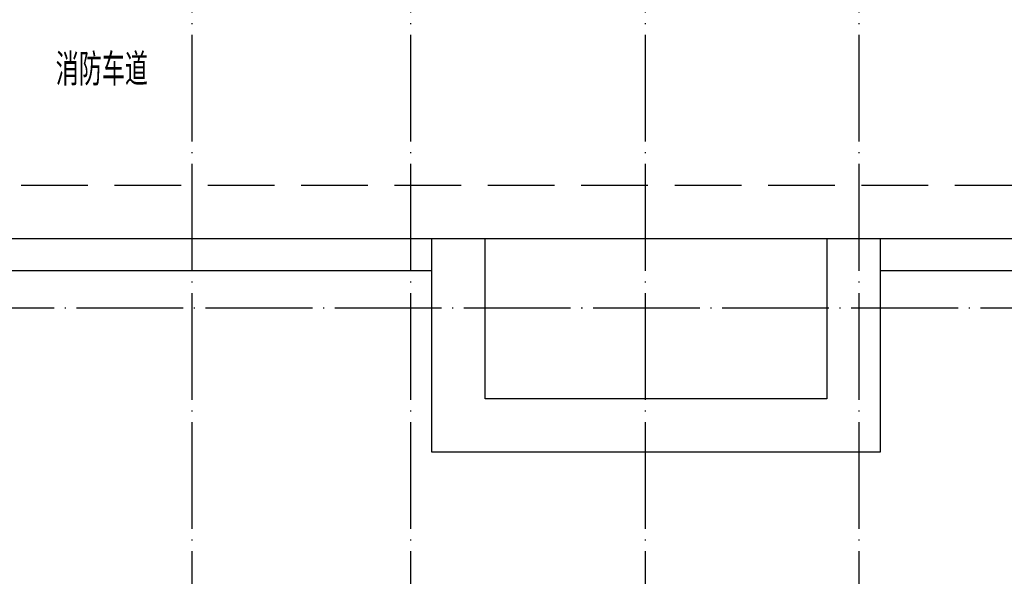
# Model space of a CAD drawing. Extents: x 1779708 to 7299578, y -1121471 to 88434.
# Tile 127 of 256: x 4366142 to 4384595, y -1001173 to -990738. Entities that reach past the tile are written whole.
import ezdxf

# ---------------------------------------------------------------- set-up
doc = ezdxf.new("R2010")
doc.units = 0
doc.header["$LTSCALE"] = 1000
doc.header["$MEASUREMENT"] = 0
doc.linetypes.add('DASH', pattern=[0.35, 0.25, -0.1])
doc.linetypes.add('DOTE', pattern=[2.42, 2, -0.2, 0.02, -0.2])
doc.layers.get('0').update_dxf_attribs({"linetype": 'CONTINUOUS'})
for name, color, linetype in [('DOTE', 1, 'DOTE'), ('SPACE', 7, 'CONTINUOUS'), ('室外构件', 4, 'CONTINUOUS'), ('道路', 33, 'CONTINUOUS')]:
    doc.layers.add(name, color=color, linetype=linetype)
doc.styles.add('_TCH_SPACE', font='SIMPLEX', dxfattribs={"height": 5, "bigfont": 'GBCBIG'})

# ---------------------------------------------------------------- blocks, each defined once
blk = doc.blocks.new('A$C159220C3')
at = {"layer": 'DOTE'}
for p, q in [((55500, 149200), (55500, 7200)), ((59600, 149200), (59600, 7200)), ((64000, 149200), (64000, 7200)), ((68000, 149200), (68000, 7200)), ((86800, 73900), (7200, 73900))]:
    blk.add_line(p, q, dxfattribs=at)
blk = doc.blocks.new('A$C13BE7D8E')
at = {"layer": '道路', "color": 3, "linetype": 'DASH', "ltscale": 5}
blk.add_line((29400, 16000), (81442, 16000), dxfattribs=at)
at = {"layer": '道路', "flags": 128}
blk.add_lwpolyline([(71000, 15000), (29900, 15000)], dxfattribs=at)
at = {"layer": '道路'}
for points in [[(63000, 15000), (63000, 11000), (54600, 11000), (54600, 15000)], [(62000, 15000), (62000, 12000), (55600, 12000), (55600, 15000)], [(54600, 14400), (46400, 14400)], [(71000, 14400), (63000, 14400)]]:
    blk.add_lwpolyline(points, dxfattribs=at)

msp = doc.modelspace()

# ---------------------------------------------------------------- block references
msp.add_blockref('A$C13BE7D8E', (4319267.1, -1009843.3))
at = {"layer": '室外构件'}
msp.add_blockref('A$C159220C3', (4313867.1, -1070043.3), dxfattribs=at)

# ---------------------------------------------------------------- texts
at = {"layer": 'SPACE', "style": '_TCH_SPACE'}
msp.add_text('消防车道', height=600, dxfattribs=at).set_placement((4366817.5, -991972.8))

doc.saveas('drawing.dxf')
